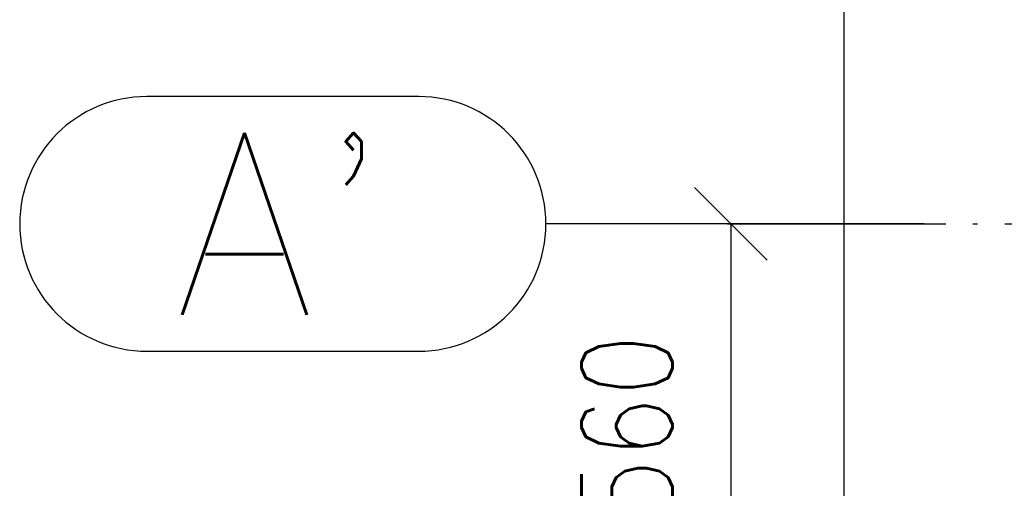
# Paper-space layout 'Layout1' of a CAD drawing. Extents: x -2 to 1033, y -36 to 596.
# Tile 20 of 127: x 16 to 43, y 231 to 244. Entities that reach past the tile are written whole.
import ezdxf

# ---------------------------------------------------------------- set-up
doc = ezdxf.new("R2010")
doc.units = 0
doc.linetypes.add('ACAD_ISO04W100', pattern=[30.5, 24, -3, 0.5, -3])
doc.linetypes.add('HP_01_CER_B', pattern=[8, 5, -1, 1, -1])
doc.layers.get('0').update_dxf_attribs({"linetype": 'CONTINUOUS'})
doc.layers.get('DEFPOINTS').update_dxf_attribs({"color": 132, "linetype": 'CONTINUOUS'})
doc.layers.add('SS_KOTY', color=3, linetype='CONTINUOUS', lineweight=25)
doc.layers.add('SS_OSY_025', color=7, linetype='HP_01_CER_B', lineweight=25)
doc.styles.add('ROMANS', font='romans.shx', dxfattribs={"width": 0.8})
doc.styles.add('romans.shx', font='romans.shx', dxfattribs={"height": 5})
doc.dimstyles.new('A-1_(2.5)_50AS', dxfattribs={"dimtxt": 2.5, "dimasz": 2, "dimexe": 1, "dimexo": 2, "dimgap": 0, "dimtad": 0, "dimdec": 1, "dimlfac": 50, "dimrnd": 1, "dimtxsty": 'ROMANS', "dimblk1": 'OBLIQUE', "dimblk2": 'OBLIQUE', "dimsah": 1, "dimcen": 2, "dimclrd": 256, "dimclre": 256, "dimclrt": 256, "dimadec": 1, "dimazin": 2, "dimtfac": 0.714286, "dimtdec": 1, "dimtmove": 0, "dimatfit": 3, "dimldrblk": 'OPEN', "dimfxl": 1, "dimtvp": 1.142857, "dimtfill": 1, "dimtolj": 1, "dimlwd": -1, "dimlwe": -1, "dimarcsym": 0})

# ---------------------------------------------------------------- blocks, each defined once
blk = doc.blocks.new('_Oblique')
at = {"color": 0, "linetype": 'ByBlock', "lineweight": -2}
blk.add_line((-0.5, -0.5), (0.5, 0.5), dxfattribs=at)
blk = doc.blocks.new('*D75')
at = {"layer": 'DEFPOINTS', "color": 0, "transparency": 16777216}
for p in [(43.047, 238.584), (35.726, 227.384), (38.847, 227.384, -5184)]:
    blk.add_point(p, dxfattribs=at)
at = {"layer": 'SS_KOTY', "transparency": 16777216}
for p, q in [((41.047, 238.584), (34.726, 238.584)), ((35.726, 238.584), (35.726, 227.384)), ((36.847, 227.384), (34.726, 227.384))]:
    blk.add_line(p, q, dxfattribs=at)
at = {"layer": 'SS_KOTY', "transparency": 16777216, "xscale": 2, "yscale": 2, "zscale": 2}
for p, rotation in [((35.726, 238.584), 90), ((35.726, 227.384), 270)]:
    blk.add_blockref('_Oblique', p, dxfattribs=dict(at, rotation=rotation))
at = {"layer": 'SS_KOTY', "transparency": 16777216, "insert": (32.869, 232.984), "char_height": 2.5, "attachment_point": 5, "rotation": 90, "style": 'ROMANS', "bg_fill": 3, "box_fill_scale": 1.1, "bg_fill_color": 256, "bg_fill_true_color": 13158600, "bg_fill_transparency": 0}
blk.add_mtext('\\A1;560', dxfattribs=at)
blk = doc.blocks.new('_OPEN')
at = {"color": 0, "linetype": 'ByBlock'}
for p, q in [((-1, 0.167), (0, 0)), ((0, 0), (-1, -0.167)), ((0, 0), (-1, 0))]:
    blk.add_line(p, q, dxfattribs=at)
blk = doc.blocks.new('*D77')
at = {"layer": 'DEFPOINTS', "color": 0, "transparency": 16777216}
for p in [(47.647, 250.61), (47.647, 240.684), (38.847, 228.784, -5184)]:
    blk.add_point(p, dxfattribs=at)
at = {"layer": 'SS_KOTY', "transparency": 16777216}
for p, q in [((38.847, 230.784), (38.847, 251.61)), ((47.647, 242.684), (47.647, 251.61)), ((38.847, 250.61), (47.647, 250.61))]:
    blk.add_line(p, q, dxfattribs=at)
at = {"layer": 'SS_KOTY', "transparency": 16777216, "xscale": 2, "yscale": 2, "zscale": 2, "rotation": 180}
blk.add_blockref('_Oblique', (38.847, 250.61), dxfattribs=at)
at = {"layer": 'SS_KOTY', "transparency": 16777216, "xscale": 2, "yscale": 2, "zscale": 2}
blk.add_blockref('_Oblique', (47.647, 250.61), dxfattribs=at)
at = {"layer": 'SS_KOTY', "transparency": 16777216, "insert": (43.247, 253.467), "char_height": 2.5, "attachment_point": 5, "style": 'ROMANS', "bg_fill": 3, "box_fill_scale": 1.1, "bg_fill_color": 256, "bg_fill_true_color": 13158600, "bg_fill_transparency": 0}
blk.add_mtext('\\A1;440', dxfattribs=at)

psp = doc.layouts.get("Layout1")

# ---------------------------------------------------------------- linework, layer by layer
at = {"layer": 'SS_OSY_025', "linetype": 'Continuous', "ltscale": 0.25}
for p, q in [((27.1373, 242.0836), (19.6611, 242.0836)), ((19.6611, 235.0836), (27.1373, 235.0836))]:
    psp.add_line(p, q, dxfattribs=at)
for centre, start, end in [((19.6611, 238.5836), 90, 270), ((27.1373, 238.5836), 270, 90)]:
    psp.add_arc(centre, 3.5, start, end, dxfattribs=at)

# ---------------------------------------------------------------- texts
at = {"layer": 'SS_OSY_025', "color": 7, "style": 'romans.shx'}
psp.add_text("A'", height=5, dxfattribs=at).set_placement((20.418, 236.0836))

# ---------------------------------------------------------------- dimensions: what is measured, and where the dimension line sits
at = {"layer": 'SS_KOTY'}
dim = psp.add_linear_dim(base=(35.7261, 227.3836), p1=(43.0471, 238.5836), p2=(38.8471, 227.3836, -5184), angle=90, dimstyle='A-1_(2.5)_50AS', dxfattribs=at)
dim.commit()
dim.dimension.update_dxf_attribs({"geometry": '*D75', "text_midpoint": (32.869, 232.9836)})

# ---------------------------------------------------------------- next in the draw order: linework, layer by layer
at = {"layer": 'SS_OSY_025', "linetype": 'ACAD_ISO04W100', "ltscale": 0.25}
for p, q in [((35.6373, 238.5836), (30.6373, 238.5836)), ((35.6363, 238.5836), (35.6373, 238.5836))]:
    psp.add_line(p, q, dxfattribs=at)

# ---------------------------------------------------------------- next in the draw order: dimensions: what is measured, and where the dimension line sits
at = {"layer": 'SS_KOTY'}
dim = psp.add_linear_dim(base=(47.6471, 250.6096), p1=(38.8471, 228.7836, -5184), p2=(47.6471, 240.6836), dimstyle='A-1_(2.5)_50AS', dxfattribs=at)
dim.commit()
dim.dimension.update_dxf_attribs({"geometry": '*D77', "text_midpoint": (43.2471, 253.4667)})

# ---------------------------------------------------------------- next in the draw order: linework, layer by layer
at = {"layer": 'SS_OSY_025', "linetype": 'ACAD_ISO04W100', "ltscale": 0.25}
psp.add_line((35.6363, 238.5836), (298.2599, 238.5836), dxfattribs=at)

doc.saveas('drawing.dxf')
